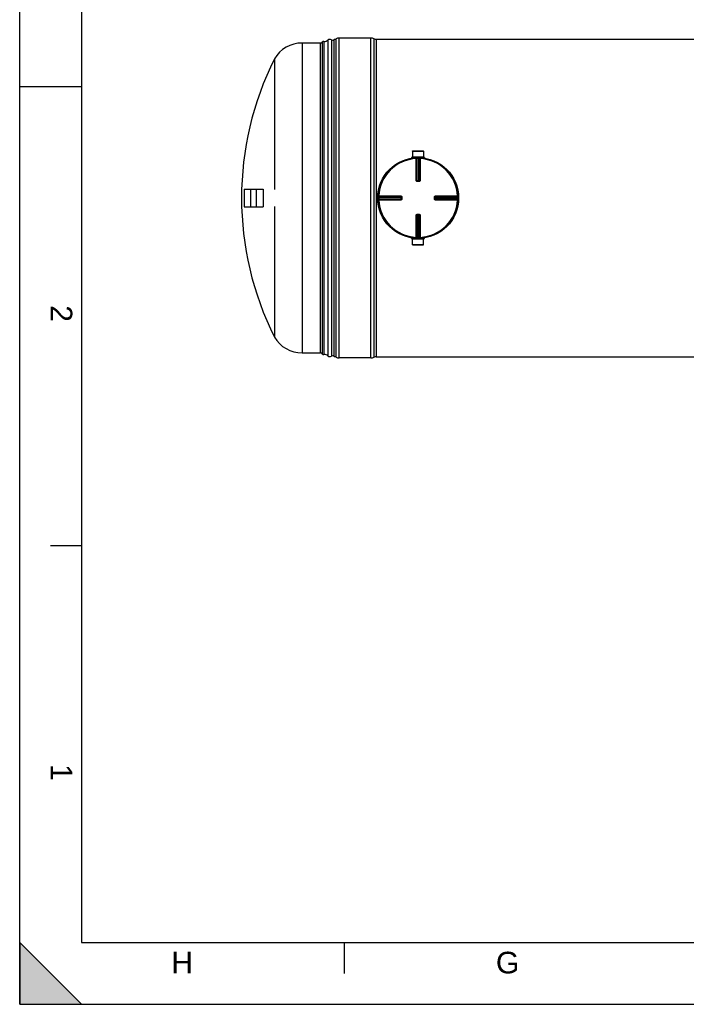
# Model space of a CAD drawing. Header units: millimetres. Extents: x 0 to 420, y 0 to 297.
# Tile 1 of 28: x 0 to 108, y 0 to 159. Entities that reach past the tile are written whole.
import ezdxf

# ---------------------------------------------------------------- set-up
doc = ezdxf.new("R2010")
doc.units = ezdxf.units.MM
doc.header["$LTSCALE"] = 23.1
doc.layers.get('0').update_dxf_attribs({"linetype": 'CONTINUOUS'})
for name, color, linetype in [('01_GLOBAL', 7, 'CONTINUOUS'), ('AXES_REF', 7, 'CONTINUOUS'), ('SURFACES', 7, 'CONTINUOUS')]:
    doc.layers.add(name, color=color, linetype=linetype)
doc.styles.add('TEXTSTYLE_2', font='arial.ttf')

# ---------------------------------------------------------------- blocks, each defined once
blk = doc.blocks.new('MARGEA3_BL0', base_point=(210.000078, 148.5))
at = {"color": 7, "linetype": 'Continuous'}
for p, q in [((0.000078, 0), (0.000078, 297)), ((10.000078, 287.000001), (10.000078, 10.000001)), ((0.000078, 148.500001), (10.000078, 148.500001)), ((5.000078, 74.250001), (10.000078, 74.250001)), ((10.000078, 0.000001), (0.000078, 10.000001)), ((0.000078, 10.000001), (0.000078, 0.000001)), ((10.000078, 0.000001), (0.000078, 10.000001)), ((10.000078, 10.000001), (410.000078, 10.000001)), ((52.500078, 5.000001), (52.500078, 10.000001)), ((0.000078, 0.000001), (10.000078, 0.000001)), ((0.000078, 0), (420.000078, 0))]:
    blk.add_line(p, q, dxfattribs=at)
blk.add_solid([(0.000078, 0.000001), (10.000078, 0.000001), (0.000078, 10.000001)], dxfattribs=at)
at = {"color": 7, "linetype": 'Continuous', "style": 'TEXTSTYLE_2', "oblique": 0.00001872}
for s, p in [('2', (5.000078, 113.125001)), ('1', (5.000078, 38.875001))]:
    blk.add_text(s, height=3.5, rotation=270, dxfattribs=at).set_placement(p)
for s, p in [('H', (24.500078, 5.000001)), ('G', (77.000078, 5.000001))]:
    blk.add_text(s, height=3.5, dxfattribs=at).set_placement(p)

msp = doc.modelspace()

# ---------------------------------------------------------------- linework, layer by layer
at = {"color": 7, "linetype": 'Continuous'}
for p, q in [((0, 0), (0, 297)), ((50.83, 104.77), (50.83, 156.17)), ((56.78, 156.34), (51.68, 156.34)), ((57.63, 156.17), (220.62, 156.17)), ((63.38, 137.08), (63.38, 137.02)), ((63.38, 137.08), (65.47, 137.08)), ((63.38, 137.02), (65.47, 137.02)), ((63.53, 138.06), (63.53, 137.13)), ((63.53, 138.06), (65.32, 138.06)), ((63.53, 137.13), (63.58, 137.08)), ((63.53, 137.13), (65.32, 137.13)), ((65.32, 137.13), (65.28, 137.08)), ((65.32, 138.06), (65.32, 137.13)), ((65.47, 137.08), (65.47, 137.02)), ((63.53, 137.01), (63.53, 136.95)), ((65.32, 137.01), (65.32, 136.95)), ((64.27, 133.19), (64.26, 133.19)), ((64.27, 133.19), (64.59, 133.19)), ((64.59, 133.19), (64.59, 133.19)), ((36.3, 131.88), (36.3, 129.06)), ((36.31, 131.89), (37.35, 131.89)), ((37.35, 129.02), (37.35, 131.92)), ((37.38, 131.92), (37.35, 131.92)), ((37.38, 129.02), (37.38, 131.92)), ((37.38, 131.89), (38.28, 131.89)), ((38.28, 129.02), (38.28, 131.92)), ((38.28, 131.92), (38.31, 131.92)), ((38.31, 129.02), (38.31, 131.92)), ((38.31, 131.89), (39.35, 131.89)), ((39.36, 131.88), (39.36, 129.06)), ((36.31, 129.05), (37.35, 129.05)), ((37.38, 129.05), (38.28, 129.05)), ((38.31, 129.05), (39.35, 129.05)), ((61.7, 130.64), (61.7, 130.63)), ((61.7, 130.64), (61.7, 130.64)), ((61.7, 130.63), (61.7, 130.31)), ((61.7, 130.31), (61.7, 130.3)), ((61.7, 130.3), (61.7, 130.3)), ((67.15, 130.63), (67.15, 130.64)), ((67.15, 130.31), (67.15, 130.63)), ((67.15, 130.3), (67.15, 130.31)), ((37.38, 129.02), (37.35, 129.02)), ((38.28, 129.02), (38.31, 129.02)), ((64.26, 127.75), (64.27, 127.75)), ((64.59, 127.75), (64.27, 127.75)), ((64.59, 127.75), (64.59, 127.75)), ((63.38, 123.86), (63.38, 123.93)), ((65.47, 123.93), (63.38, 123.93)), ((65.47, 123.86), (63.38, 123.86)), ((63.53, 123.93), (63.53, 123.99)), ((63.53, 123.82), (63.58, 123.86)), ((63.53, 122.88), (63.53, 123.82)), ((65.32, 123.82), (63.53, 123.82)), ((65.32, 122.88), (63.53, 122.88)), ((65.32, 123.82), (65.28, 123.86)), ((65.32, 123.93), (65.32, 123.99)), ((65.32, 122.88), (65.32, 123.82)), ((65.47, 123.86), (65.47, 123.93)), ((56.78, 104.6), (51.68, 104.6)), ((57.63, 104.77), (128.01, 104.77)), ((0, 0), (420, 0))]:
    msp.add_line(p, q, dxfattribs=at)
at = {"color": 9, "linetype": 'Continuous'}
for p, q in [((51.15, 104.7), (51.15, 156.24)), ((51.68, 104.6), (51.68, 156.34)), ((56.78, 104.6), (56.78, 156.34)), ((57.3, 104.7), (57.3, 156.24)), ((57.63, 156.17), (57.63, 104.77)), ((63.53, 137.01), (64.1, 137.01)), ((64.09, 136.92), (64.1, 136.84)), ((64.1, 133.28), (64.1, 136.84)), ((64.18, 133.28), (64.18, 136.84)), ((64.21, 136.84), (64.21, 133.28)), ((64.29, 136.93), (64.29, 136.85)), ((64.29, 133.19), (64.29, 136.85)), ((64.57, 136.93), (64.56, 136.85)), ((64.56, 133.19), (64.56, 136.85)), ((64.65, 133.28), (64.65, 136.84)), ((64.67, 136.84), (64.67, 133.28)), ((64.75, 137.01), (65.32, 137.01)), ((64.76, 136.92), (64.76, 136.84)), ((64.76, 136.84), (64.76, 133.28)), ((64.18, 133.28), (64.21, 133.28)), ((64.27, 133.11), (64.27, 133.19)), ((64.43, 133.11), (64.27, 133.11)), ((64.29, 133.28), (64.56, 133.28)), ((64.59, 133.11), (64.43, 133.11)), ((64.59, 133.11), (64.59, 133.19)), ((64.65, 133.28), (64.67, 133.28)), ((36.31, 131.89), (36.31, 129.05)), ((39.35, 131.89), (39.35, 129.05)), ((57.98, 130.81), (58.06, 130.8)), ((58.06, 130.8), (61.62, 130.8)), ((58.06, 130.8), (58.2, 130.8)), ((58.06, 130.72), (61.62, 130.72)), ((58.06, 130.69), (61.62, 130.69)), ((61.62, 130.69), (61.62, 130.72)), ((67.23, 130.72), (67.23, 130.69)), ((67.23, 130.72), (70.79, 130.72)), ((67.23, 130.69), (70.79, 130.69)), ((67.24, 130.8), (70.8, 130.8)), ((70.88, 130.81), (70.8, 130.8)), ((57.97, 130.61), (58.05, 130.61)), ((57.97, 130.33), (58.05, 130.33)), ((57.98, 130.14), (58.06, 130.14)), ((58.05, 130.61), (61.7, 130.61)), ((58.05, 130.33), (61.7, 130.33)), ((61.62, 130.25), (58.06, 130.25)), ((61.62, 130.23), (58.06, 130.23)), ((61.62, 130.14), (58.06, 130.14)), ((60.5, 130.14), (60.41, 130.14)), ((60.88, 130.14), (60.69, 130.14)), ((61.62, 130.61), (61.62, 130.33)), ((61.62, 130.23), (61.62, 130.25)), ((61.79, 130.63), (61.7, 130.63)), ((61.79, 130.31), (61.7, 130.31)), ((61.79, 130.63), (61.79, 130.31)), ((67.07, 130.63), (67.15, 130.63)), ((67.07, 130.31), (67.07, 130.63)), ((67.07, 130.31), (67.15, 130.31)), ((67.15, 130.61), (70.8, 130.61)), ((70.8, 130.33), (67.15, 130.33)), ((67.23, 130.33), (67.23, 130.61)), ((67.23, 130.25), (67.23, 130.23)), ((70.79, 130.25), (67.23, 130.25)), ((70.79, 130.23), (67.23, 130.23)), ((70.8, 130.14), (67.24, 130.14)), ((70.89, 130.61), (70.8, 130.61)), ((70.89, 130.33), (70.8, 130.33)), ((70.88, 130.14), (70.8, 130.14)), ((64.1, 124.1), (64.1, 127.66)), ((64.18, 124.1), (64.18, 127.66)), ((64.21, 127.66), (64.18, 127.66)), ((64.21, 127.66), (64.21, 124.1)), ((64.27, 127.83), (64.27, 127.75)), ((64.27, 127.83), (64.43, 127.83)), ((64.29, 127.75), (64.29, 124.09)), ((64.56, 127.67), (64.29, 127.67)), ((64.43, 127.83), (64.59, 127.83)), ((64.56, 124.09), (64.56, 127.75)), ((64.59, 127.83), (64.59, 127.75)), ((64.65, 124.1), (64.65, 127.66)), ((64.67, 127.66), (64.65, 127.66)), ((64.67, 127.66), (64.67, 124.1)), ((64.76, 127.66), (64.76, 124.1)), ((64.1, 123.93), (63.53, 123.93)), ((64.09, 124.02), (64.1, 124.1)), ((64.29, 124.01), (64.29, 124.09)), ((64.57, 124.01), (64.56, 124.09)), ((65.32, 123.93), (64.75, 123.93)), ((64.76, 124.02), (64.76, 124.1))]:
    msp.add_line(p, q, dxfattribs=at)
for points in [[(58.61, 130.8), (58.74, 130.8), (58.87, 130.8), (58.99, 130.8), (59.11, 130.8), (59.23, 130.8), (59.34, 130.8), (59.45, 130.8), (59.55, 130.8), (59.65, 130.8), (59.75, 130.8), (59.85, 130.8), (59.95, 130.8), (60.04, 130.8), (60.14, 130.8)], [(60.78, 130.8), (60.88, 130.8), (60.97, 130.8)], [(61.07, 130.8), (61.17, 130.8), (61.28, 130.8), (61.39, 130.8), (61.5, 130.8), (61.62, 130.8)], [(60.04, 130.14), (59.95, 130.14), (59.85, 130.14), (59.75, 130.14), (59.65, 130.14), (59.55, 130.14), (59.45, 130.14), (59.34, 130.14), (59.23, 130.14), (59.11, 130.14), (58.99, 130.14), (58.87, 130.14), (58.74, 130.14), (58.61, 130.14), (58.48, 130.14), (58.34, 130.14), (58.2, 130.14)], [(60.32, 130.14), (60.23, 130.14), (60.14, 130.14)], [(61.62, 130.14), (61.5, 130.14), (61.39, 130.14), (61.28, 130.14), (61.17, 130.14), (61.07, 130.14), (60.97, 130.14), (60.88, 130.14)]]:
    msp.add_lwpolyline(points, dxfattribs=at)
at = {"color": 7, "linetype": 'Continuous'}
msp.add_circle((64.43, 130.47), 6.46, dxfattribs=at)
for centre, radius, start, end in [((50.83, 157.02), 0.85, 270, 292.6199), ((51.68, 154.98), 1.36, 90, 112.6199), ((56.78, 154.98), 1.36, 67.3801, 90), ((57.63, 157.02), 0.85, 247.3801, 270), ((63.53, 137.01), 0.0085, 0, 90), ((65.33, 137.01), 0.0085, 90, 180), ((36.31, 131.88), 0.0085, 90, 180), ((39.35, 131.88), 0.0085, 0, 90), ((36.31, 129.06), 0.0085, 180, 270), ((39.35, 129.06), 0.0085, 270, 360), ((64.43, 130.47), 6.54, 178.7327, 181.2673), ((64.43, 130.47), 6.54, 358.7327, 1.2673), ((63.53, 123.93), 0.0085, 270, 360), ((65.33, 123.93), 0.0085, 180, 270), ((50.83, 103.92), 0.85, 67.3801, 90), ((51.68, 105.96), 1.36, 247.3801, 270), ((56.78, 105.96), 1.36, 270, 292.6199), ((57.63, 103.92), 0.85, 90, 112.6199)]:
    msp.add_arc(centre, radius, start, end, dxfattribs=at)
at = {"color": 9, "linetype": 'Continuous'}
for centre, radius, start, end in [((64.43, 130.47), 6.38, 92.9675, 177.0325), ((64.51, 130.47), 6.37, 92.7532, 92.9681), ((64.43, 130.47), 6.37, 88.764, 91.236), ((64.34, 130.47), 6.37, 87.0319, 87.2468), ((64.43, 130.47), 6.38, 2.9675, 87.0325), ((64.27, 133.28), 0.0884, 253.2311, 258.8266), ((64.27, 133.28), 0.0907, 258.8248, 265.0688), ((64.29, 140.4), 7.13, 269.8492, 269.9994), ((64.56, 140.4), 7.13, 270.0006, 270.1484), ((64.56, 133.28), 0.0873, 285.3408, 292.579), ((64.56, 133.28), 0.0872, 292.5652, 299.8139), ((64.43, 130.39), 6.37, 177.0319, 177.2468), ((67.24, 130.63), 0.0884, 163.2311, 168.8266), ((67.24, 130.63), 0.0907, 168.8248, 175.0688), ((67.24, 130.61), 0.0872, 150.1861, 157.4348), ((67.24, 130.61), 0.0873, 157.421, 164.6592), ((64.43, 130.39), 6.37, 2.7532, 2.9681), ((64.42, 130.47), 6.37, 178.7642, 181.2358), ((64.43, 130.56), 6.37, 182.7532, 182.9681), ((64.43, 130.47), 6.38, 182.9675, 267.0325), ((54.5, 130.61), 7.13, 0.0006, 0.1508), ((54.5, 130.33), 7.13, 359.8516, 359.9994), ((61.62, 130.33), 0.0872, 330.1861, 337.4348), ((61.62, 130.33), 0.0857, 344.6659, 348.0155), ((61.62, 130.33), 0.0873, 337.421, 344.6592), ((61.61, 130.31), 0.0905, 345.0434, 349.8287), ((61.62, 130.31), 0.0885, 349.8255, 354.4686), ((64.43, 130.47), 6.38, 272.9675, 357.0325), ((74.36, 130.61), 7.13, 179.8516, 179.9994), ((74.36, 130.33), 7.13, 180.0006, 180.1508), ((64.43, 130.56), 6.37, 357.0319, 357.2468), ((64.43, 130.47), 6.37, 358.7642, 1.2358), ((64.29, 127.66), 0.0872, 112.5652, 119.8139), ((64.29, 127.66), 0.0873, 105.3408, 112.579), ((64.29, 120.54), 7.13, 90.0006, 90.1484), ((64.56, 120.54), 7.13, 89.8492, 89.9994), ((64.59, 127.66), 0.0907, 78.8248, 85.0688), ((64.59, 127.66), 0.0884, 73.2311, 78.8266), ((64.51, 130.47), 6.37, 267.0319, 267.2468), ((64.43, 130.47), 6.37, 268.764, 271.236), ((64.34, 130.47), 6.37, 272.7532, 272.9681)]:
    msp.add_arc(centre, radius, start, end, dxfattribs=at)
for points in [[(64.09, 136.92), (64.13, 136.92), (64.18, 136.88), (64.18, 136.84)], [(64.12, 136.92), (64.16, 136.93), (64.21, 136.88), (64.21, 136.84)], [(64.74, 136.92), (64.7, 136.93), (64.65, 136.88), (64.65, 136.84)], [(64.76, 136.92), (64.72, 136.92), (64.67, 136.88), (64.67, 136.84)], [(64.24, 133.2), (64.21, 133.21), (64.18, 133.24), (64.18, 133.28)], [(64.21, 133.28), (64.21, 133.24), (64.24, 133.2), (64.27, 133.19)], [(64.67, 133.28), (64.67, 133.24), (64.63, 133.2), (64.59, 133.19)], [(64.61, 133.2), (64.63, 133.22), (64.65, 133.25), (64.65, 133.28)], [(57.98, 130.81), (57.97, 130.76), (58.02, 130.72), (58.06, 130.72)], [(57.97, 130.78), (57.97, 130.74), (58.02, 130.69), (58.06, 130.69)], [(61.62, 130.72), (61.66, 130.72), (61.7, 130.68), (61.7, 130.64)], [(61.62, 130.69), (61.66, 130.69), (61.7, 130.66), (61.7, 130.63)], [(67.15, 130.66), (67.16, 130.69), (67.2, 130.72), (67.23, 130.72)], [(67.16, 130.65), (67.17, 130.67), (67.2, 130.69), (67.23, 130.69)], [(70.88, 130.81), (70.88, 130.76), (70.83, 130.72), (70.79, 130.72)], [(70.88, 130.78), (70.88, 130.74), (70.84, 130.69), (70.79, 130.69)], [(57.97, 130.16), (57.97, 130.2), (58.02, 130.25), (58.06, 130.25)], [(57.98, 130.14), (57.97, 130.18), (58.02, 130.22), (58.06, 130.23)], [(61.7, 130.29), (61.69, 130.26), (61.65, 130.23), (61.62, 130.23)], [(61.69, 130.29), (61.68, 130.27), (61.65, 130.25), (61.62, 130.25)], [(67.23, 130.25), (67.2, 130.25), (67.16, 130.28), (67.15, 130.32)], [(67.23, 130.23), (67.2, 130.23), (67.15, 130.27), (67.15, 130.3)], [(70.88, 130.16), (70.88, 130.2), (70.84, 130.25), (70.79, 130.25)], [(70.88, 130.14), (70.88, 130.18), (70.83, 130.23), (70.79, 130.23)], [(64.18, 127.66), (64.18, 127.7), (64.22, 127.74), (64.26, 127.75)], [(64.25, 127.74), (64.22, 127.72), (64.21, 127.69), (64.21, 127.66)], [(64.65, 127.66), (64.65, 127.7), (64.62, 127.74), (64.58, 127.75)], [(64.61, 127.74), (64.64, 127.73), (64.67, 127.7), (64.67, 127.66)], [(64.09, 124.02), (64.13, 124.02), (64.18, 124.06), (64.18, 124.1)], [(64.12, 124.02), (64.16, 124.02), (64.21, 124.06), (64.21, 124.1)], [(64.74, 124.02), (64.7, 124.02), (64.65, 124.06), (64.65, 124.1)], [(64.76, 124.02), (64.72, 124.02), (64.67, 124.06), (64.67, 124.1)]]:
    msp.add_open_spline(points, degree=3, dxfattribs=at)
for points, knots in [([(64.18, 136.84), (64.18, 136.84), (64.15, 136.84), (64.12, 136.84), (64.1, 136.84)], [0, 0, 0, 0, 0.109199, 1, 1, 1, 1]), ([(64.21, 136.84), (64.21, 136.84), (64.24, 136.84), (64.26, 136.85), (64.29, 136.85)], [0, 0, 0, 0, 0.10812, 1, 1, 1, 1]), ([(64.56, 136.85), (64.57, 136.85), (64.6, 136.84), (64.63, 136.84), (64.65, 136.84)], [0, 0, 0, 0, 0.352806, 1, 1, 1, 1]), ([(64.76, 136.84), (64.75, 136.84), (64.72, 136.84), (64.69, 136.84), (64.67, 136.84)], [0, 0, 0, 0, 0.353705, 1, 1, 1, 1]), ([(64.1, 133.28), (64.11, 133.28), (64.13, 133.28), (64.16, 133.28), (64.18, 133.28)], [0, 0, 0, 0, 0.353802, 1, 1, 1, 1]), ([(64.27, 133.11), (64.22, 133.11), (64.13, 133.15), (64.1, 133.24), (64.1, 133.28)], [0, 0, 0, 0, 0.498833, 1, 1, 1, 1]), ([(64.21, 133.28), (64.21, 133.28), (64.23, 133.28), (64.25, 133.28), (64.27, 133.28)], [0, 0, 0, 0, 0.107786, 1, 1, 1, 1]), ([(64.65, 133.28), (64.65, 133.28), (64.62, 133.28), (64.6, 133.28), (64.58, 133.28)], [0, 0, 0, 0, 0.107786, 1, 1, 1, 1]), ([(64.76, 133.28), (64.76, 133.24), (64.72, 133.15), (64.63, 133.11), (64.59, 133.11)], [0, 0, 0, 0, 0.49995, 1, 1, 1, 1]), ([(64.76, 133.28), (64.75, 133.28), (64.72, 133.28), (64.69, 133.28), (64.67, 133.28)], [0, 0, 0, 0, 0.353802, 1, 1, 1, 1]), ([(58.05, 130.61), (58.05, 130.62), (58.05, 130.65), (58.05, 130.68), (58.06, 130.69)], [0, 0, 0, 0, 0.352806, 1, 1, 1, 1]), ([(58.06, 130.8), (58.06, 130.79), (58.06, 130.76), (58.06, 130.73), (58.06, 130.72)], [0, 0, 0, 0, 0.353705, 1, 1, 1, 1]), ([(61.62, 130.8), (61.62, 130.79), (61.62, 130.76), (61.62, 130.73), (61.62, 130.72)], [0, 0, 0, 0, 0.353799, 1, 1, 1, 1]), ([(61.62, 130.8), (61.66, 130.8), (61.75, 130.76), (61.79, 130.67), (61.79, 130.63)], [0, 0, 0, 0, 0.499925, 1, 1, 1, 1]), ([(61.62, 130.63), (61.62, 130.63), (61.62, 130.66), (61.62, 130.68), (61.62, 130.69)], [0, 0, 0, 0, 0.367922, 1, 1, 1, 1]), ([(67.07, 130.63), (67.07, 130.67), (67.1, 130.76), (67.19, 130.8), (67.24, 130.8)], [0, 0, 0, 0, 0.498833, 1, 1, 1, 1]), ([(67.24, 130.8), (67.24, 130.79), (67.24, 130.76), (67.24, 130.73), (67.23, 130.72)], [0, 0, 0, 0, 0.353802, 1, 1, 1, 1]), ([(67.23, 130.63), (67.23, 130.63), (67.23, 130.66), (67.23, 130.68), (67.23, 130.69)], [0, 0, 0, 0, 0.367736, 1, 1, 1, 1]), ([(70.79, 130.72), (70.79, 130.72), (70.79, 130.75), (70.8, 130.78), (70.8, 130.8)], [0, 0, 0, 0, 0.109199, 1, 1, 1, 1]), ([(70.79, 130.69), (70.8, 130.69), (70.8, 130.66), (70.8, 130.63), (70.8, 130.61)], [0, 0, 0, 0, 0.10812, 1, 1, 1, 1]), ([(58.06, 130.25), (58.06, 130.25), (58.05, 130.28), (58.05, 130.31), (58.05, 130.33)], [0, 0, 0, 0, 0.10812, 1, 1, 1, 1]), ([(58.06, 130.23), (58.06, 130.22), (58.06, 130.19), (58.06, 130.17), (58.06, 130.14)], [0, 0, 0, 0, 0.109199, 1, 1, 1, 1]), ([(61.79, 130.31), (61.79, 130.27), (61.75, 130.18), (61.66, 130.14), (61.62, 130.14)], [0, 0, 0, 0, 0.500075, 1, 1, 1, 1]), ([(61.62, 130.31), (61.62, 130.31), (61.62, 130.28), (61.62, 130.26), (61.62, 130.25)], [0, 0, 0, 0, 0.367736, 1, 1, 1, 1]), ([(61.62, 130.14), (61.62, 130.15), (61.62, 130.18), (61.62, 130.21), (61.62, 130.23)], [0, 0, 0, 0, 0.353802, 1, 1, 1, 1]), ([(67.24, 130.14), (67.19, 130.14), (67.1, 130.18), (67.07, 130.27), (67.07, 130.31)], [0, 0, 0, 0, 0.49995, 1, 1, 1, 1]), ([(67.23, 130.31), (67.23, 130.31), (67.23, 130.28), (67.23, 130.26), (67.23, 130.25)], [0, 0, 0, 0, 0.367922, 1, 1, 1, 1]), ([(67.24, 130.14), (67.24, 130.15), (67.24, 130.18), (67.24, 130.21), (67.23, 130.23)], [0, 0, 0, 0, 0.353802, 1, 1, 1, 1]), ([(70.8, 130.33), (70.8, 130.32), (70.8, 130.3), (70.8, 130.27), (70.79, 130.25)], [0, 0, 0, 0, 0.352806, 1, 1, 1, 1]), ([(70.8, 130.14), (70.8, 130.15), (70.79, 130.18), (70.8, 130.21), (70.79, 130.23)], [0, 0, 0, 0, 0.353705, 1, 1, 1, 1]), ([(64.1, 127.66), (64.1, 127.71), (64.13, 127.8), (64.22, 127.83), (64.27, 127.83)], [0, 0, 0, 0, 0.49995, 1, 1, 1, 1]), ([(64.1, 127.66), (64.11, 127.66), (64.13, 127.66), (64.16, 127.66), (64.18, 127.66)], [0, 0, 0, 0, 0.353802, 1, 1, 1, 1]), ([(64.21, 127.66), (64.21, 127.67), (64.23, 127.67), (64.25, 127.67), (64.27, 127.67)], [0, 0, 0, 0, 0.107786, 1, 1, 1, 1]), ([(64.65, 127.66), (64.65, 127.67), (64.62, 127.67), (64.6, 127.67), (64.58, 127.67)], [0, 0, 0, 0, 0.107786, 1, 1, 1, 1]), ([(64.59, 127.83), (64.63, 127.83), (64.72, 127.8), (64.76, 127.71), (64.76, 127.66)], [0, 0, 0, 0, 0.498833, 1, 1, 1, 1]), ([(64.76, 127.66), (64.75, 127.66), (64.72, 127.66), (64.69, 127.66), (64.67, 127.66)], [0, 0, 0, 0, 0.353802, 1, 1, 1, 1]), ([(64.1, 124.1), (64.11, 124.1), (64.13, 124.1), (64.16, 124.1), (64.18, 124.1)], [0, 0, 0, 0, 0.353705, 1, 1, 1, 1]), ([(64.29, 124.09), (64.28, 124.1), (64.25, 124.1), (64.22, 124.1), (64.21, 124.1)], [0, 0, 0, 0, 0.352806, 1, 1, 1, 1]), ([(64.65, 124.1), (64.65, 124.1), (64.62, 124.1), (64.59, 124.1), (64.56, 124.09)], [0, 0, 0, 0, 0.10812, 1, 1, 1, 1]), ([(64.67, 124.1), (64.68, 124.1), (64.7, 124.1), (64.73, 124.1), (64.76, 124.1)], [0, 0, 0, 0, 0.109199, 1, 1, 1, 1])]:
    msp.add_open_spline(points, degree=3, knots=knots, dxfattribs=at)
at = {"layer": '01_GLOBAL', "color": 7, "linetype": 'Continuous'}
msp.add_circle((64.43, 130.47), 6.54, dxfattribs=at)
at = {"layer": 'AXES_REF', "color": 7, "linetype": 'Continuous'}
for p, q in [((63.53, 138.06), (63.53, 138.08)), ((63.53, 138.08), (65.32, 138.08)), ((65.32, 138.06), (65.32, 138.08)), ((63.53, 122.88), (63.53, 122.86)), ((63.53, 122.86), (65.32, 122.86)), ((65.32, 122.88), (65.32, 122.86))]:
    msp.add_line(p, q, dxfattribs=at)
at = {"layer": 'SURFACES', "color": 9, "linetype": 'Continuous'}
for p, q in [((45.65, 155.55), (45.65, 105.4)), ((48.56, 155.55), (48.56, 105.4)), ((48.93, 155.7), (48.93, 105.24)), ((49.83, 156.01), (49.83, 104.93)), ((50.42, 156.08), (50.42, 104.86))]:
    msp.add_line(p, q, dxfattribs=at)
at = {"layer": 'SURFACES', "color": 7, "linetype": 'Continuous'}
for p, q in [((45.65, 155.55), (48.56, 155.55)), ((49.2, 155.8), (49.2, 105.14)), ((41.19, 152.97), (41.19, 131.83)), ((41.19, 129.11), (41.19, 107.97)), ((45.65, 105.4), (48.56, 105.4))]:
    msp.add_line(p, q, dxfattribs=at)
for centre, radius, start, end in [((50.17, 155.63), 0.51, 61.045, 131.6401), ((45.65, 150.39), 5.15, 89.9924, 149.9682), ((48.56, 156.06), 0.51, 270, 315.573), ((49.17, 155.46), 0.34, 85.5608, 135.573), ((49.26, 156.65), 0.85, 265.4174, 269.6742), ((49.26, 156.65), 0.85, 269.6437, 311.6516), ((50.83, 156.82), 0.85, 241.045, 270.0002), ((86.16, 130.47), 50.29, 153.4179, 206.5821), ((45.65, 110.55), 5.15, 210.0318, 270.0076), ((48.56, 104.89), 0.51, 44.427, 90), ((49.17, 105.48), 0.34, 224.427, 274.4392), ((49.26, 104.29), 0.85, 90.3258, 94.5826), ((49.26, 104.29), 0.85, 48.3484, 90.3563), ((50.17, 105.31), 0.51, 228.3599, 298.955), ((50.83, 104.12), 0.85, 89.9998, 118.955)]:
    msp.add_arc(centre, radius, start, end, dxfattribs=at)

# ---------------------------------------------------------------- block references
at = {"color": 7, "linetype": 'Continuous'}
msp.add_blockref('MARGEA3_BL0', (210, 148.5), dxfattribs=at)

doc.saveas('drawing.dxf')
